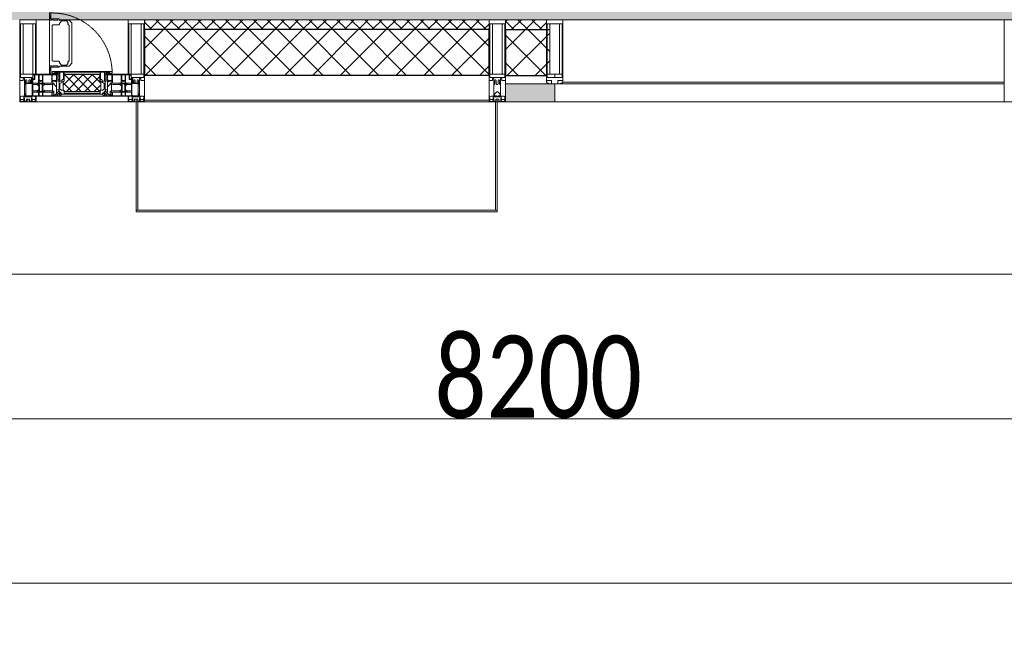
# Model space of a CAD drawing. Header units: millimetres. Extents: x -542966 to 178656, y -69521 to 267189.
# Tile 107 of 256: x -160983 to -157983, y 223020 to 224886. Entities that reach past the tile are written whole.
import ezdxf

# ---------------------------------------------------------------- set-up
doc = ezdxf.new("R2010")
doc.units = ezdxf.units.MM
doc.linetypes.add('-D1-02х01', pattern=[3, 2, -1])
doc.layers.get('Defpoints').update_dxf_attribs({"color": 31})
for name, color, linetype, lineweight in [('_0', 7, 'Continuous', 13), ('A-ANNO-DIMS', 8, 'Continuous', 5), ('A-COLS', 7, 'Continuous', 5), ('A-DETL-GENF', 7, 'Continuous', 5), ('A-GLAZ', 7, 'Continuous', 5), ('A-GLAZ-CURT', 8, 'Continuous', 5), ('A-GLAZ-CWMG', 8, 'Continuous', 5), ('A-WALL', 7, 'Continuous', 5), ('A-WALL-FNSH', 8, 'Continuous', 5), ('Ограждение', 7, 'Continuous', 5), ('Поручни', 7, 'Continuous', 5)]:
    doc.layers.add(name, color=color, linetype=linetype, lineweight=lineweight)
doc.styles.add('Calibri Light', font='calibril.ttf', dxfattribs={"width": 0.8, "height": 250})
doc.dimstyles.new('2_5', dxfattribs={"dimscale": 304.8, "dimtxt": 294.337106, "dimasz": 0.492126, "dimexe": 0.492126, "dimexo": 0.492126, "dimgap": 0, "dimtad": 1, "dimdec": 0, "dimrnd": 5, "dimdsep": 46, "dimtxsty": 'Calibri Light', "dimblk1": 'OBLIQUE', "dimblk2": 'OBLIQUE', "dimsah": 1, "dimcen": 0.09, "dimdle": 0.492126, "dimazin": 0, "dimtfac": 1, "dimtdec": 4, "dimtix": 1, "dimtmove": 0, "dimatfit": 3, "dimfxl": 1, "dimtvp": 1, "dimtolj": 1, "dimtzin": 0, "dimlwd": 5, "dimlwe": 5, "dimarcsym": 2})
pattern_1 = [(45, (0, 0), (-21.213203, 21.213203), []), (135, (0, 0), (-21.213203, -21.213203), [])]
pattern_2 = [(45, (0, 0), (-42.42641, 42.42641), []), (135, (0, 0), (-42.42641, -42.42641), [])]

# ---------------------------------------------------------------- blocks, each defined once
blk = doc.blocks.new('Rectangular Mullion - 50Wx250H-2623690-50_AS_M_L19')
at = {"layer": 'A-DETL-GENF'}
for p, q in [((-25, 84), (-25, 250)), ((-25, 250), (0, 250)), ((25, 250), (0, 250)), ((25, 65.2), (25, 250)), ((-23, 237.3), (0, 237.3)), ((-23, 237.3), (-23, 84)), ((-14.9, 84), (-14.9, 237.3)), ((23, 237.3), (0, 237.3)), ((14.9, 84), (14.9, 237.3)), ((23, 237.3), (23, 73.6)), ((0, 84), (-15, 84)), ((-0.5, 73.6), (-15, 73.6)), ((-10, 71.3), (-12, 71.3)), ((-10, 57.4), (-10, 71.3)), ((-7, 65.2), (-5.9, 67.3)), ((-7, 65.2), (-7, 57)), ((-4.1, 67.3), (-5.9, 67.3)), ((-4.1, 67.3), (-2.9, 65.1)), ((-2.9, 65.1), (-2.9, 57)), ((0, 84), (23, 84)), ((0.5, 73.6), (23, 73.6)), ((4.1, 67.3), (2.9, 65.1)), ((2.9, 65.1), (2.9, 57)), ((4.1, 67.3), (5.9, 67.3)), ((7, 65.2), (5.9, 67.3)), ((7, 65.2), (7, 54.7)), ((10, 71.3), (14, 71.3)), ((10, 53), (10, 71.3)), ((14, 71.3), (14, 65.2)), ((14, 65.2), (25, 65.2)), ((8.7, 53), (7, 54.7)), ((8.7, 53), (10, 53)), ((10, 53), (10, 17)), ((-23.8, 14.6), (-25, 14.2)), ((-25, 0), (-25, 14.2)), ((-23.8, 17), (-23.8, 14.6)), ((-22.5, 10.6), (-23.8, 14.6)), ((-22.5, 10.6), (-23.7, 9.9)), ((-23.7, 1.3), (-23.7, 9.9)), ((-23.7, 1.3), (-11.8, 1.3)), ((-23.2, 10.2), (-22.5, 8)), ((-22.5, 8), (-22.5, 4.5)), ((-21.3, 4.5), (-22.5, 4.5)), ((-22.3, 17), (-22.3, 16)), ((-22.3, 16), (-21.3, 16)), ((-19.9, 17), (-21.3, 16)), ((-21.3, 4.5), (-21.3, 6.5)), ((-21.3, 6.5), (-14.2, 6.5)), ((-7.4, 16.6), (-18.4, 16.6)), ((-14.2, 6.5), (-14.2, 4.5)), ((-13.2, 4.5), (-14.2, 4.5)), ((-13.2, 4.5), (-12.2, 7.2)), ((-12.7, 7.6), (-11.3, 11.4)), ((-12.7, 7.6), (-11.8, 6.9)), ((-12.2, 9), (-12.2, 14.8)), ((-12.2, 14.8), (0, 14.8)), ((-11.8, 1.3), (-11.8, 6.9)), ((-10.5, 11.2), (-11.3, 11.4)), ((-10.5, 1.5), (-10.5, 11.2)), ((-4.8, 1.5), (-10.5, 1.5)), ((0, 8), (-4.8, 8)), ((-4.8, 1.5), (-4.8, 8)), ((-2.6, 16.8), (0, 16.8)), ((2.6, 16.8), (0, 16.8)), ((0, 14.8), (0, 16.8)), ((0, 14.8), (0, 16.8)), ((12.2, 14.8), (0, 14.8)), ((0, 0), (0, 8)), ((0, 8), (4.8, 8)), ((0, 0), (0, 8)), ((4.8, 1.5), (4.8, 8)), ((4.8, 1.5), (10.5, 1.5)), ((8.5, 23), (6, 25.5)), ((6, 18), (7.4, 18)), ((7.4, 18), (7.4, 16.6)), ((7.4, 16.6), (18.4, 16.6)), ((7.5, 18.5), (8.5, 18.5)), ((7.5, 17), (7.5, 18.5)), ((10, 17), (7.5, 17)), ((8.5, 18.5), (8.5, 23)), ((10.5, 11.2), (11.3, 11.4)), ((10.5, 1.5), (10.5, 11.2)), ((12.7, 7.6), (11.3, 11.4)), ((12.7, 7.6), (11.8, 6.9)), ((11.8, 1.3), (11.8, 6.9)), ((23.7, 1.3), (11.8, 1.3)), ((12.2, 9), (12.2, 14.8)), ((13.2, 4.5), (12.2, 7.2)), ((13.2, 4.5), (14.2, 4.5)), ((21.3, 6.5), (14.2, 6.5)), ((14.2, 6.5), (14.2, 4.5)), ((18.4, 16.6), (19, 17.6)), ((19, 17.6), (21.3, 16)), ((22.3, 16), (21.3, 16)), ((21.3, 4.5), (21.3, 6.5)), ((21.3, 4.5), (22.5, 4.5)), ((22.3, 17), (22.3, 16)), ((22.3, 17), (23.8, 17)), ((22.5, 10.6), (23.8, 14.6)), ((22.5, 10.6), (23.7, 9.9)), ((23.2, 10.2), (22.5, 8)), ((22.5, 8), (22.5, 4.5)), ((23.7, 1.3), (23.7, 9.9)), ((23.8, 17), (23.8, 14.6)), ((23.8, 14.6), (25, 14.2)), ((25, 0), (25, 14.2)), ((-25, 0), (0, 0)), ((25, 0), (0, 0))]:
    blk.add_line(p, q, dxfattribs=at)
for centre, start, end in [((-0.5, 73.1), 360, 90), ((0.5, 73.1), 90, 180)]:
    blk.add_arc(centre, 0.5, start, end, dxfattribs=at)
blk = doc.blocks.new('Rectangular Mullion - R_StandardFrame_50Wx250H-4664070-50_AS_M_L19')
at = {"layer": 'A-GLAZ-CWMG', "lineweight": 9}
for p, q in [((-25, 84), (-25, 250)), ((-25, 250), (25, 250)), ((25, 250), (25, 0)), ((-25, 0), (-25, 17)), ((25, 0), (-25, 0))]:
    blk.add_line(p, q, dxfattribs=at)
blk = doc.blocks.new('A_PAN_Створка - 383мм-V30-50_AS_M_L19')
at = {"layer": 'A-GLAZ-CURT'}
h = blk.add_hatch(dxfattribs=at)
h.set_pattern_fill('FP_33', color=256, style=0, pattern_type=2)
h.set_pattern_definition([(225, (31460, -750), (14.142136, -14.142136), []), (315, (31460, -750), (14.142136, 14.142136), [])])
h.paths.add_polyline_path([(-54.5, -31.8), (-54.9, -34.1), (-57.2, -36.4), (-57.2, -60.8), (-54.6, -63.4), (-53.6, -82.7), (54.6, -81.8), (54.6, -63.4), (57.2, -60.8), (57.2, -36.4), (54.9, -34.1), (54.5, -31.8)])
at = {"layer": 'A-DETL-GENF'}
for p, q in [((-70, -32.1), (-61.4, -23.5)), ((61.4, -23.5), (-61.4, -23.5)), ((-54.9, -25.8), (-53.9, -24.8)), ((-54.9, -29.5), (-54.9, -25.8)), ((-53.9, -30.5), (-54.9, -29.5)), ((-53.9, -24.8), (53.9, -24.8)), ((54.9, -25.8), (53.9, -24.8)), ((53.9, -30.5), (54.9, -29.5)), ((54.9, -29.5), (54.9, -25.8)), ((70, -32.1), (61.4, -23.5)), ((-70, -62.5), (-70, -32.1)), ((-67.8, -38.3), (-65.7, -37.4)), ((-67.8, -55.7), (-67.8, -38.3)), ((-66, -56.5), (-67.8, -55.7)), ((-66, -56.5), (-62, -59.1)), ((-65.7, -37.4), (-60.8, -34.7)), ((-62, -59.1), (-60.7, -61)), ((-60.8, -34.7), (-57.3, -35.9)), ((-55.2, -33.8), (-57.3, -35.9)), ((-54.9, -34.1), (-57.2, -36.4)), ((-57.2, -36.4), (-57.2, -60.8)), ((-55.2, -33.8), (-54.8, -31.5)), ((-54.5, -31.8), (-54.9, -34.1)), ((0, -31.5), (-54.8, -31.5)), ((54.5, -31.8), (-54.5, -31.8)), ((53.9, -30.5), (-53.9, -30.5)), ((0, -31.5), (54.8, -31.5)), ((54.9, -34.1), (54.5, -31.8)), ((55.2, -33.8), (54.8, -31.5)), ((57.2, -36.4), (54.9, -34.1)), ((55.2, -33.8), (57.3, -35.9)), ((57.2, -60.8), (57.2, -36.4)), ((60.8, -34.7), (57.3, -35.9)), ((62, -59.1), (60.7, -61)), ((65.7, -37.4), (60.8, -34.7)), ((66, -56.5), (62, -59.1)), ((67.8, -38.3), (65.7, -37.4)), ((66, -56.5), (67.8, -55.7)), ((67.8, -55.7), (67.8, -38.3)), ((70, -62.5), (70, -32.1)), ((-91.5, -87.5), (-73.9, -87.5)), ((-91.5, -92), (-91.5, -87.5)), ((-83.4, -90.3), (-83.4, -87.5)), ((-73.9, -62.5), (-70, -62.5)), ((-73.9, -87.5), (-73.9, -62.5)), ((-69.4, -66.5), (-73.9, -66.5)), ((-73.9, -81.5), (-69.4, -81.5)), ((-69.4, -85.5), (-73.9, -85.5)), ((-69.4, -81.5), (-69.4, -66.5)), ((-69.4, -90.3), (-69.4, -85.5)), ((-61.7, -62.5), (-67.9, -62.5)), ((-67.9, -62.5), (-67.9, -89.3)), ((-67.9, -89.3), (-66.9, -90.3)), ((-61.7, -64.9), (-61.7, -62.5)), ((-60.1, -67.7), (-61.7, -64.9)), ((-60.7, -61), (-57.4, -61)), ((-56.4, -67.7), (-60.1, -67.7)), ((-57.4, -61), (-54.9, -63.5)), ((-57.4, -90.3), (-56.4, -89.4)), ((-57.2, -60.8), (-54.6, -63.4)), ((-56.4, -89.4), (-56.4, -67.7)), ((-54.9, -63.5), (-54.9, -81.9)), ((-54.9, -81.9), (-53.8, -83)), ((-54.9, -85.6), (-53.9, -84.6)), ((-54.9, -89.3), (-54.9, -85.6)), ((-53.9, -90.3), (-54.9, -89.3)), ((-54.6, -63.4), (-54.6, -81.8)), ((-54.6, -81.8), (-53.6, -82.7)), ((-53.9, -84.6), (53.9, -84.6)), ((53.8, -83), (-53.8, -83)), ((-53.6, -82.7), (53.6, -82.7)), ((53.6, -82.7), (54.6, -81.8)), ((54.9, -81.9), (53.8, -83)), ((54.9, -85.6), (53.9, -84.6)), ((53.9, -90.3), (54.9, -89.3)), ((54.6, -63.4), (57.2, -60.8)), ((54.6, -81.8), (54.6, -63.4)), ((57.4, -61), (54.9, -63.5)), ((54.9, -63.5), (54.9, -81.9)), ((54.9, -89.3), (54.9, -85.6)), ((56.4, -67.7), (60.1, -67.7)), ((56.4, -89.4), (56.4, -67.7)), ((57.4, -90.3), (56.4, -89.4)), ((60.7, -61), (57.4, -61)), ((60.1, -67.7), (61.7, -64.9)), ((61.7, -62.5), (67.9, -62.5)), ((61.7, -64.9), (61.7, -62.5)), ((67.9, -89.3), (66.9, -90.3)), ((67.9, -62.5), (67.9, -89.3)), ((69.4, -66.5), (73.9, -66.5)), ((69.4, -81.5), (69.4, -66.5)), ((73.9, -81.5), (69.4, -81.5)), ((69.4, -85.5), (73.9, -85.5)), ((69.4, -90.3), (69.4, -85.5)), ((73.9, -62.5), (70, -62.5)), ((73.9, -87.5), (73.9, -62.5)), ((91.5, -87.5), (73.9, -87.5)), ((83.4, -90.3), (83.4, -87.5)), ((91.5, -92), (91.5, -87.5)), ((-91.5, -92), (91.5, -92)), ((-83.4, -90.3), (-69.4, -90.3)), ((-66.9, -90.3), (-57.4, -90.3)), ((53.9, -90.3), (-53.9, -90.3)), ((66.9, -90.3), (57.4, -90.3)), ((83.4, -90.3), (69.4, -90.3))]:
    blk.add_line(p, q, dxfattribs=at)
at = {"layer": 'A-DETL-GENF', "color": 9, "true_color": 0xc8c8c8}
for p, q in [((95.1, -87.5), (95.1, -105.1)), ((99.6, -87.5), (95.1, -87.5)), ((99.6, -270.5), (99.6, -87.5)), ((39.7, -109), (31.1, -117.6)), ((31.1, -117.6), (31.1, -240.4)), ((70.1, -109), (39.7, -109)), ((45, -113.3), (42.3, -118.2)), ((42.3, -118.2), (43.5, -121.7)), ((45.9, -111.2), (45, -113.3)), ((63.3, -111.2), (45.9, -111.2)), ((64.1, -113), (63.3, -111.2)), ((64.1, -113), (66.7, -117)), ((66.7, -117), (68.6, -118.3)), ((68.6, -118.3), (68.6, -121.6)), ((70.1, -105.1), (70.1, -109)), ((95.1, -105.1), (70.1, -105.1)), ((74.1, -109.6), (74.1, -105.1)), ((89.1, -109.6), (74.1, -109.6)), ((89.1, -105.1), (89.1, -109.6)), ((93.1, -109.6), (93.1, -105.1)), ((97.9, -109.6), (93.1, -109.6)), ((97.9, -95.6), (95.1, -95.6)), ((97.9, -95.6), (97.9, -109.6)), ((41.4, -123.8), (39.1, -124.2)), ((39.1, -179), (39.1, -124.2)), ((41.4, -123.8), (43.5, -121.7)), ((68.6, -121.6), (71.1, -124.1)), ((71.1, -124.1), (89.5, -124.1)), ((89.5, -124.1), (90.6, -125.2)), ((90.6, -125.2), (90.6, -232.8)), ((39.1, -179), (39.1, -233.8)), ((41.4, -234.2), (39.1, -233.8)), ((41.4, -234.2), (43.5, -236.3)), ((42.3, -239.8), (43.5, -236.3)), ((45, -244.7), (42.3, -239.8)), ((66.7, -241), (68.6, -239.7)), ((68.6, -236.4), (71.1, -233.9)), ((68.6, -239.7), (68.6, -236.4)), ((71.1, -233.9), (89.5, -233.9)), ((89.5, -233.9), (90.6, -232.8)), ((39.7, -249), (31.1, -240.4)), ((70.1, -249), (39.7, -249)), ((45.9, -246.8), (45, -244.7)), ((63.3, -246.8), (45.9, -246.8)), ((64.1, -245), (63.3, -246.8)), ((64.1, -245), (66.7, -241)), ((70.1, -252.9), (70.1, -249)), ((95.1, -252.9), (70.1, -252.9)), ((74.1, -248.4), (74.1, -252.9)), ((89.1, -248.4), (74.1, -248.4)), ((89.1, -252.9), (89.1, -248.4)), ((93.1, -248.4), (93.1, -252.9)), ((97.9, -248.4), (93.1, -248.4)), ((95.1, -270.5), (95.1, -252.9)), ((97.9, -262.4), (95.1, -262.4)), ((97.9, -262.4), (97.9, -248.4)), ((99.6, -270.5), (95.1, -270.5))]:
    blk.add_line(p, q, dxfattribs=at)
at = {"layer": 'A-GLAZ'}
for p, q in [((-67.9, -17), (-171, -17)), ((-171, -17), (-171, -57)), ((-171, -18.5), (-153.5, -18.5)), ((-153.5, -18.5), (-152, -20)), ((-152, -20), (-152, -73.5)), ((-150.5, -17), (-150.5, -29.4)), ((-132.4, -18.6), (-150.5, -18.6)), ((-150.5, -29.4), (-132.4, -29.4)), ((-132.4, -29.4), (-132.4, -18.6)), ((-131, -18.2), (-131, -29.5)), ((-120.8, -18.2), (-131, -18.2)), ((-131, -29.5), (-120.8, -29.5)), ((-120.8, -18.2), (-120.8, -29.5)), ((-119.3, -18.6), (-92.5, -18.6)), ((-119.3, -29.4), (-119.3, -18.6)), ((-92.5, -29.4), (-119.3, -29.4)), ((-92.5, -18.6), (-92.5, -29.4)), ((-90.8, -18.5), (-90.8, -29.4)), ((-87.3, -18.5), (-90.8, -18.5)), ((-90.8, -29.4), (-85.9, -29.4)), ((-87.3, -20.4), (-87.3, -18.5)), ((-87.3, -20.4), (-87.3, -21.9)), ((-84.8, -20.4), (-87.3, -20.4)), ((-87.3, -21.9), (-85.9, -21.9)), ((-85.9, -18.2), (-85.9, -20.4)), ((-75.9, -18.2), (-85.9, -18.2)), ((-85.9, -21.9), (-85.9, -29.4)), ((-85.9, -29.4), (-85.9, -32.5)), ((-83.4, -20.4), (-84.8, -20.4)), ((-70, -33.8), (-83.4, -20.4)), ((-78, -84), (-78, -23.5)), ((-78, -23.5), (-67.9, -23.5)), ((-75.9, -21.5), (-75.9, -18.2)), ((-75.9, -21.5), (-75.9, -23.5)), ((-74.9, -21.5), (-75.9, -21.5)), ((-75.9, -23.5), (-73, -23.5)), ((-74.9, -17.9), (-74.9, -21.5)), ((-68.9, -17.9), (-74.9, -17.9)), ((-67.2, -29.3), (-73, -23.5)), ((-61.4, -23.5), (-70, -32.1)), ((-68.9, -21.5), (-68.9, -17.9)), ((-67.9, -21.5), (-68.9, -21.5)), ((67.9, -17), (-67.9, -17)), ((-61.4, -23.5), (-67.9, -17)), ((-67.9, -17), (-67.9, -23.5)), ((-67.9, -17), (67.9, -17)), ((-67.9, -21.5), (-67.9, -23.5)), ((-67.9, -23.5), (-64.6, -26.8)), ((-67.9, -23.5), (-64.6, -26.8)), ((-64.6, -26.8), (-67.2, -29.3)), ((-64.6, -26.8), (-61.4, -23.5)), ((61.4, -23.5), (-61.4, -23.5)), ((67.9, -17), (61.4, -23.5)), ((70, -32.1), (61.4, -23.5)), ((61.4, -23.5), (64.6, -26.8)), ((67.9, -23.5), (64.6, -26.8)), ((64.6, -26.8), (67.9, -23.5)), ((64.6, -26.8), (67.2, -29.3)), ((67.2, -29.3), (73, -23.5)), ((67.9, -23.5), (67.9, -17)), ((171, -17), (67.9, -17)), ((67.9, -21.5), (67.9, -23.5)), ((67.9, -21.5), (68.9, -21.5)), ((67.9, -23.5), (78, -23.5)), ((68.9, -17.9), (74.9, -17.9)), ((68.9, -21.5), (68.9, -17.9)), ((70, -33.8), (83.4, -20.4)), ((75.9, -23.5), (73, -23.5)), ((74.9, -17.9), (74.9, -21.5)), ((74.9, -21.5), (75.9, -21.5)), ((75.9, -18.2), (85.9, -18.2)), ((75.9, -21.5), (75.9, -18.2)), ((75.9, -21.5), (75.9, -23.5)), ((78, -23.5), (78, -84)), ((83.4, -20.4), (84.8, -20.4)), ((84.8, -20.4), (87.3, -20.4)), ((85.9, -18.2), (85.9, -20.4)), ((85.9, -21.9), (85.9, -29.4)), ((87.3, -21.9), (85.9, -21.9)), ((85.9, -29.4), (85.9, -32.5)), ((90.8, -29.4), (85.9, -29.4)), ((87.3, -18.5), (90.8, -18.5)), ((87.3, -20.4), (87.3, -18.5)), ((87.3, -20.4), (87.3, -21.9)), ((90.8, -18.5), (90.8, -29.4)), ((92.5, -18.6), (92.5, -29.4)), ((119.3, -18.6), (92.5, -18.6)), ((92.5, -29.4), (119.3, -29.4)), ((119.3, -29.4), (119.3, -18.6)), ((120.8, -18.2), (120.8, -29.5)), ((120.8, -18.2), (131, -18.2)), ((131, -29.5), (120.8, -29.5)), ((131, -18.2), (131, -29.5)), ((132.4, -18.6), (150.5, -18.6)), ((132.4, -29.4), (132.4, -18.6)), ((150.5, -29.4), (132.4, -29.4)), ((150.5, -17), (150.5, -29.4)), ((153.5, -18.5), (152, -20)), ((152, -20), (152, -73.5)), ((171, -18.5), (153.5, -18.5)), ((171, -57), (171, -17)), ((-171, -55.5), (-152, -55.5)), ((-171, -57), (-156, -57)), ((-153, -60), (-153, -73.5)), ((-150.5, -33.6), (-150.5, -68)), ((-136.3, -33.6), (-150.5, -33.6)), ((-136.4, -52.4), (-150.5, -52.4)), ((-150.5, -56.6), (-132.4, -56.6)), ((-137.2, -31), (-135.8, -35)), ((-132.5, -31), (-137.2, -31)), ((-137.2, -54.8), (-135.8, -50.8)), ((-132.5, -54.8), (-137.2, -54.8)), ((-132.1, -36.8), (-135.8, -35)), ((-132.1, -49), (-135.8, -50.8)), ((-132.5, -31.9), (-133.4, -33.7)), ((-133.4, -33.7), (-130.1, -35.3)), ((-133.4, -52), (-130.1, -50.4)), ((-132.5, -53.8), (-133.4, -52)), ((-132.5, -31.9), (-132.5, -31)), ((-132.5, -53.8), (-132.5, -54.8)), ((-132.4, -56.6), (-132.4, -82.5)), ((-132.1, -49), (-132.1, -36.8)), ((-131, -30.9), (-131, -33)), ((-120.8, -30.9), (-131, -30.9)), ((-129.4, -34.6), (-131, -33)), ((-129.4, -51.1), (-131, -52.7)), ((-131, -55.1), (-131, -52.7)), ((-120.8, -55.1), (-131, -55.1)), ((-131, -56.5), (-131, -62.6)), ((-131, -56.5), (-120.8, -56.5)), ((-130.1, -35.3), (-129.4, -34.6)), ((-130.1, -35.3), (-130.1, -50.4)), ((-130.1, -50.4), (-129.4, -51.1)), ((-122.4, -34.6), (-120.8, -33)), ((-121.7, -35.3), (-122.4, -34.6)), ((-121.7, -50.4), (-122.4, -51.1)), ((-122.4, -51.1), (-120.8, -52.7)), ((-118.4, -33.7), (-121.7, -35.3)), ((-121.7, -35.3), (-121.7, -50.4)), ((-118.4, -52), (-121.7, -50.4)), ((-120.8, -30.9), (-120.8, -33)), ((-120.8, -55.1), (-120.8, -52.7)), ((-120.8, -56.5), (-120.8, -62.6)), ((-119.7, -36.8), (-115.9, -35)), ((-119.7, -49), (-119.7, -36.8)), ((-119.7, -49), (-115.9, -50.8)), ((-119.3, -31), (-114.6, -31)), ((-119.3, -31.9), (-119.3, -31)), ((-119.3, -31.9), (-118.4, -33.7)), ((-119.3, -53.8), (-118.4, -52)), ((-119.3, -53.8), (-119.3, -54.8)), ((-119.3, -54.8), (-114.6, -54.8)), ((-119.3, -56.6), (-119.3, -82.5)), ((-92.5, -56.6), (-119.3, -56.6)), ((-114.6, -31), (-115.9, -35)), ((-114.6, -54.8), (-115.9, -50.8)), ((-94.1, -33.5), (-115.4, -33.5)), ((-94.1, -52.5), (-115.3, -52.5)), ((-89.9, -35.1), (-94.1, -33.5)), ((-89.9, -50.9), (-94.1, -52.5)), ((-92.5, -56.6), (-92.5, -82.5)), ((-90.8, -56.6), (-85.9, -56.6)), ((-90.8, -62.7), (-90.8, -56.6)), ((-89.9, -32.5), (-89.9, -35.1)), ((-85.9, -32.5), (-89.9, -32.5)), ((-89.9, -35.1), (-89.9, -50.9)), ((-89.9, -52.2), (-89.9, -50.9)), ((-89.9, -52.2), (-88.6, -53.5)), ((-85.9, -53.5), (-88.6, -53.5)), ((-85.9, -53.5), (-78, -45.6)), ((-85.9, -56.6), (-85.9, -53.5)), ((-78, -36.8), (-70, -36.8)), ((-78, -45.6), (-78, -36.8)), ((-70, -32.1), (-70, -62.5)), ((-70, -36.8), (-70, -33.8)), ((70, -62.5), (70, -32.1)), ((70, -36.8), (70, -33.8)), ((78, -36.8), (70, -36.8)), ((78, -45.6), (78, -36.8)), ((85.9, -53.5), (78, -45.6)), ((85.9, -32.5), (89.9, -32.5)), ((85.9, -53.5), (88.6, -53.5)), ((85.9, -56.6), (85.9, -53.5)), ((90.8, -56.6), (85.9, -56.6)), ((89.9, -52.2), (88.6, -53.5)), ((89.9, -32.5), (89.9, -35.1)), ((89.9, -35.1), (94.1, -33.5)), ((89.9, -35.1), (89.9, -50.9)), ((89.9, -50.9), (94.1, -52.5)), ((89.9, -52.2), (89.9, -50.9)), ((90.8, -62.7), (90.8, -56.6)), ((92.5, -56.6), (119.3, -56.6)), ((92.5, -56.6), (92.5, -82.5)), ((94.1, -33.5), (115.4, -33.5)), ((94.1, -52.5), (115.3, -52.5)), ((114.6, -31), (115.9, -35)), ((119.3, -31), (114.6, -31)), ((114.6, -54.8), (115.9, -50.8)), ((119.3, -54.8), (114.6, -54.8)), ((119.7, -36.8), (115.9, -35)), ((119.7, -49), (115.9, -50.8)), ((119.3, -31.9), (118.4, -33.7)), ((118.4, -33.7), (121.7, -35.3)), ((118.4, -52), (121.7, -50.4)), ((119.3, -53.8), (118.4, -52)), ((119.3, -31.9), (119.3, -31)), ((119.3, -53.8), (119.3, -54.8)), ((119.3, -56.6), (119.3, -82.5)), ((119.7, -49), (119.7, -36.8)), ((120.8, -30.9), (120.8, -33)), ((120.8, -30.9), (131, -30.9)), ((122.4, -34.6), (120.8, -33)), ((122.4, -51.1), (120.8, -52.7)), ((120.8, -55.1), (120.8, -52.7)), ((120.8, -55.1), (131, -55.1)), ((120.8, -56.5), (120.8, -62.6)), ((131, -56.5), (120.8, -56.5)), ((121.7, -35.3), (122.4, -34.6)), ((121.7, -35.3), (121.7, -50.4)), ((121.7, -50.4), (122.4, -51.1)), ((129.4, -34.6), (131, -33)), ((130.1, -35.3), (129.4, -34.6)), ((130.1, -50.4), (129.4, -51.1)), ((129.4, -51.1), (131, -52.7)), ((133.4, -33.7), (130.1, -35.3)), ((130.1, -35.3), (130.1, -50.4)), ((133.4, -52), (130.1, -50.4)), ((131, -30.9), (131, -33)), ((131, -55.1), (131, -52.7)), ((131, -56.5), (131, -62.6)), ((132.1, -36.8), (135.8, -35)), ((132.1, -49), (132.1, -36.8)), ((132.1, -49), (135.8, -50.8)), ((150.5, -56.6), (132.4, -56.6)), ((132.4, -56.6), (132.4, -82.5)), ((132.5, -31), (137.2, -31)), ((132.5, -31.9), (132.5, -31)), ((132.5, -31.9), (133.4, -33.7)), ((132.5, -53.8), (133.4, -52)), ((132.5, -53.8), (132.5, -54.8)), ((132.5, -54.8), (137.2, -54.8)), ((137.2, -31), (135.8, -35)), ((137.2, -54.8), (135.8, -50.8)), ((136.3, -33.6), (150.5, -33.6)), ((136.4, -52.4), (150.5, -52.4)), ((150.5, -33.6), (150.5, -68)), ((171, -55.5), (152, -55.5)), ((153, -73.5), (153, -60)), ((156, -57), (171, -57)), ((-153, -73.5), (-150, -73.5)), ((-150.5, -68), (-143.5, -68)), ((-150.5, -69.5), (-150.5, -73.5)), ((-145, -69.5), (-150.5, -69.5)), ((-150, -73.5), (-150, -84)), ((-150, -84), (-78, -84)), ((-148.5, -81), (-148.5, -82.5)), ((-143.5, -81), (-148.5, -81)), ((-148.5, -82.5), (-132.4, -82.5)), ((-145, -69.5), (-145, -79.5)), ((-143.5, -68), (-143.5, -81)), ((-120.8, -62.6), (-131, -62.6)), ((-131, -64.6), (-120.8, -64.6)), ((-131, -82.5), (-131, -64.6)), ((-131, -82.5), (-120.8, -82.5)), ((-120.8, -82.5), (-120.8, -64.6)), ((-119.3, -82.5), (-92.5, -82.5)), ((-73.9, -87.5), (-91.5, -87.5)), ((-91.5, -87.5), (-91.5, -92)), ((-80.4, -62.7), (-90.8, -62.7)), ((-90.8, -64.6), (-90.8, -82.5)), ((-80.1, -64.6), (-90.8, -64.6)), ((-90.8, -82.5), (-79.5, -82.5)), ((-78, -84), (-85, -84)), ((-85, -84), (-85, -87.5)), ((-85, -87.5), (-78, -87.5)), ((-80.4, -61.1), (-80.4, -62.7)), ((-78, -61.1), (-80.4, -61.1)), ((-80.1, -66.1), (-80.1, -64.6)), ((-78, -66.1), (-80.1, -66.1)), ((-79.5, -80.6), (-78, -80.6)), ((-79.5, -82.5), (-79.5, -80.6)), ((-78, -66.1), (-78, -61.1)), ((-78, -87.5), (-78, -84)), ((-78, -84), (-73.9, -84)), ((-70, -62.5), (-73.9, -62.5)), ((-73.9, -62.5), (-73.9, -87.5)), ((73.9, -62.5), (70, -62.5)), ((73.9, -87.5), (73.9, -62.5)), ((73.9, -84), (78, -84)), ((91.5, -87.5), (73.9, -87.5)), ((78, -61.1), (80.4, -61.1)), ((78, -66.1), (78, -61.1)), ((78, -66.1), (80.1, -66.1)), ((79.5, -80.6), (78, -80.6)), ((78, -87.5), (78, -84)), ((78, -84), (85, -84)), ((78, -84), (150, -84)), ((85, -87.5), (78, -87.5)), ((79.5, -82.5), (79.5, -80.6)), ((90.8, -82.5), (79.5, -82.5)), ((80.1, -64.6), (90.8, -64.6)), ((80.1, -66.1), (80.1, -64.6)), ((80.4, -61.1), (80.4, -62.7)), ((80.4, -62.7), (90.8, -62.7)), ((85, -84), (85, -87.5)), ((90.8, -64.6), (90.8, -82.5)), ((91.5, -92), (91.5, -87.5)), ((119.3, -82.5), (92.5, -82.5)), ((120.8, -62.6), (131, -62.6)), ((120.8, -82.5), (120.8, -64.6)), ((131, -64.6), (120.8, -64.6)), ((131, -82.5), (120.8, -82.5)), ((131, -82.5), (131, -64.6)), ((148.5, -82.5), (132.4, -82.5)), ((143.5, -68), (143.5, -81)), ((150.5, -68), (143.5, -68)), ((143.5, -81), (148.5, -81)), ((145, -69.5), (150.5, -69.5)), ((145, -69.5), (145, -79.5)), ((148.5, -81), (148.5, -82.5)), ((150, -84), (150, -73.5)), ((150, -73.5), (153, -73.5)), ((150.5, -69.5), (150.5, -73.5)), ((-91.5, -92), (91.5, -92))]:
    blk.add_line(p, q, dxfattribs=at)
for centre, start, end in [((-156, -60), 0, 90), ((156, -60), 90, 180)]:
    blk.add_arc(centre, 3, start, end, dxfattribs=at)
at = {"layer": 'A-GLAZ', "linetype": '-D1-02х01'}
blk.add_arc((91.4, -87.5), 183, 181.4091, 271.1445, dxfattribs=at)
blk = doc.blocks.new('Rectangular Mullion - R_StandardFrame_50Wx250H-3323618-50_AS_M_L19')
at = {"layer": 'A-GLAZ-CWMG'}
for p, q in [((37450, 1250), (37450, 1039.9)), ((37700, 1250), (37700, 970)), ((37450, 1010.4), (37450, 970))]:
    blk.add_line(p, q, dxfattribs=at)
blk = doc.blocks.new('System Panel - A_PAN_Glass-4711715-50_AS_M_L19')
at = {"layer": 'A-GLAZ-CURT'}
for p, q in [((685, 0), (-685, 0)), ((-685, 0), (-685, -55)), ((685, -55), (685, 0)), ((-685, -55), (671, -55))]:
    blk.add_line(p, q, dxfattribs=at)
blk = doc.blocks.new('Rectangular Mullion - 50Wx250H-V1-50_AS_M_L19')
at = {"layer": 'A-DETL-GENF'}
for p, q in [((-25, 65.2), (-25, 250)), ((-25, 250), (0, 250)), ((25, 250), (0, 250)), ((25, 65.2), (25, 250)), ((-23, 237.3), (0, 237.3)), ((-23, 237.3), (-23, 73.6)), ((-14.9, 84), (-14.9, 237.3)), ((23, 237.3), (0, 237.3)), ((14.9, 84), (14.9, 237.3)), ((23, 237.3), (23, 73.6)), ((-14, 65.2), (-25, 65.2)), ((0, 84), (-23, 84)), ((-0.5, 73.6), (-23, 73.6)), ((-14, 71.3), (-14, 65.2)), ((-10, 71.3), (-14, 71.3)), ((-10, 53), (-10, 71.3)), ((-7, 65.2), (-5.9, 67.3)), ((-7, 65.2), (-7, 54.7)), ((-4.1, 67.3), (-5.9, 67.3)), ((-4.1, 67.3), (-2.9, 65.1)), ((-2.9, 65.1), (-2.9, 54.6)), ((0, 84), (23, 84)), ((0.5, 73.6), (23, 73.6)), ((4.1, 67.3), (2.9, 65.1)), ((2.9, 65.1), (2.9, 54.6)), ((4.1, 67.3), (5.9, 67.3)), ((7, 65.2), (5.9, 67.3)), ((7, 65.2), (7, 54.7)), ((10, 71.3), (14, 71.3)), ((10, 53), (10, 71.3)), ((14, 71.3), (14, 65.2)), ((14, 65.2), (25, 65.2)), ((-8.7, 53), (-10, 53)), ((-10, 53), (-10, 17)), ((-8.7, 53), (-7, 54.7)), ((-1.3, 53), (-2.9, 54.6)), ((0, 53), (-1.3, 53)), ((0, 53), (1.3, 53)), ((1.3, 53), (2.9, 54.6)), ((8.7, 53), (7, 54.7)), ((8.7, 53), (10, 53)), ((10, 53), (10, 17)), ((-23.8, 14.6), (-25, 14.2)), ((-25, 0), (-25, 14.2)), ((-22.3, 17), (-23.8, 17)), ((-23.8, 17), (-23.8, 14.6)), ((-22.5, 10.6), (-23.8, 14.6)), ((-22.5, 10.6), (-23.7, 9.9)), ((-23.7, 1.3), (-23.7, 9.9)), ((-23.7, 1.3), (-11.8, 1.3)), ((-23.2, 10.2), (-22.5, 8)), ((-22.5, 8), (-22.5, 4.5)), ((-21.3, 4.5), (-22.5, 4.5)), ((-22.3, 17), (-22.3, 16)), ((-22.3, 16), (-21.3, 16)), ((-19, 17.6), (-21.3, 16)), ((-21.3, 4.5), (-21.3, 6.5)), ((-21.3, 6.5), (-14.2, 6.5)), ((-18.4, 16.6), (-19, 17.6)), ((-7.4, 16.6), (-18.4, 16.6)), ((-14.2, 6.5), (-14.2, 4.5)), ((-13.2, 4.5), (-14.2, 4.5)), ((-13.2, 4.5), (-12.2, 7.2)), ((-12.7, 7.6), (-11.3, 11.4)), ((-12.7, 7.6), (-11.8, 6.9)), ((-12.2, 9), (-12.2, 14.8)), ((-12.2, 14.8), (0, 14.8)), ((-11.8, 1.3), (-11.8, 6.9)), ((-10.5, 11.2), (-11.3, 11.4)), ((-10.5, 1.5), (-10.5, 11.2)), ((-4.8, 1.5), (-10.5, 1.5)), ((-10, 17), (-7.5, 17)), ((-8.5, 23), (-1.5, 30)), ((-8.5, 18.5), (-8.5, 23)), ((-7.5, 18.5), (-8.5, 18.5)), ((-7.5, 17), (-7.5, 18.5)), ((-7.4, 18), (-7.4, 16.6)), ((-2.6, 18), (-7.4, 18)), ((0, 8), (-4.8, 8)), ((-4.8, 1.5), (-4.8, 8)), ((-2.6, 18), (-2.6, 16.8)), ((-2.6, 16.8), (0, 16.8)), ((-1.5, 30), (0, 30)), ((1.5, 30), (0, 30)), ((2.6, 16.8), (0, 16.8)), ((0, 14.8), (0, 16.8)), ((0, 14.8), (0, 16.8)), ((12.2, 14.8), (0, 14.8)), ((0, 0), (0, 8)), ((0, 8), (4.8, 8)), ((0, 0), (0, 8)), ((8.5, 23), (1.5, 30)), ((2.6, 18), (2.6, 16.8)), ((2.6, 18), (7.4, 18)), ((4.8, 1.5), (4.8, 8)), ((4.8, 1.5), (10.5, 1.5)), ((7.4, 18), (7.4, 16.6)), ((7.4, 16.6), (18.4, 16.6)), ((7.5, 18.5), (8.5, 18.5)), ((7.5, 17), (7.5, 18.5)), ((10, 17), (7.5, 17)), ((8.5, 18.5), (8.5, 23)), ((10.5, 11.2), (11.3, 11.4)), ((10.5, 1.5), (10.5, 11.2)), ((12.7, 7.6), (11.3, 11.4)), ((12.7, 7.6), (11.8, 6.9)), ((11.8, 1.3), (11.8, 6.9)), ((23.7, 1.3), (11.8, 1.3)), ((12.2, 9), (12.2, 14.8)), ((13.2, 4.5), (12.2, 7.2)), ((13.2, 4.5), (14.2, 4.5)), ((21.3, 6.5), (14.2, 6.5)), ((14.2, 6.5), (14.2, 4.5)), ((18.4, 16.6), (19, 17.6)), ((19, 17.6), (21.3, 16)), ((22.3, 16), (21.3, 16)), ((21.3, 4.5), (21.3, 6.5)), ((21.3, 4.5), (22.5, 4.5)), ((22.3, 17), (22.3, 16)), ((22.3, 17), (23.8, 17)), ((22.5, 10.6), (23.8, 14.6)), ((22.5, 10.6), (23.7, 9.9)), ((23.2, 10.2), (22.5, 8)), ((22.5, 8), (22.5, 4.5)), ((23.7, 1.3), (23.7, 9.9)), ((23.8, 17), (23.8, 14.6)), ((23.8, 14.6), (25, 14.2)), ((25, 0), (25, 14.2)), ((-25, 0), (0, 0)), ((25, 0), (0, 0))]:
    blk.add_line(p, q, dxfattribs=at)
for centre, start, end in [((-0.5, 73.1), 360, 90), ((0.5, 73.1), 90, 180)]:
    blk.add_arc(centre, 0.5, start, end, dxfattribs=at)
blk = doc.blocks.new('Rectangular Mullion - R_StandardFrame_50Wx250H-4711096-50_AS_M_L19')
at = {"layer": 'A-GLAZ-CWMG', "lineweight": 9}
for p, q in [((-50, 0), (-50, 250)), ((-50, 250), (0, 250)), ((0, 250), (0, 0)), ((0, 0), (-50, 0))]:
    blk.add_line(p, q, dxfattribs=at)
blk = doc.blocks.new('Rectangular Mullion - 50Wx250H-3038606-50_AS_M_L19')
at = {"layer": 'A-DETL-GENF'}
for p, q in [((0, 250), (-25, 250)), ((-25, 250), (-25, 237.3)), ((-25, 65.2), (-25, 250)), ((-25, 250), (0, 250)), ((25, 250), (0, 250)), ((25, 250), (0, 250)), ((25, 237.3), (25, 250)), ((25, 65.2), (25, 250)), ((-23, 237.3), (0, 237.3)), ((-23, 237.3), (0, 237.3)), ((-23, 237.3), (-23, 73.6)), ((0, 237.3), (-14.9, 237.3)), ((-14.9, 237.3), (-14.9, 84)), ((-14.9, 84), (-14.9, 237.3)), ((14.9, 237.3), (0, 237.3)), ((0, 237.3), (23, 237.3)), ((23, 237.3), (0, 237.3)), ((14.9, 84), (14.9, 237.3)), ((14.9, 84), (14.9, 237.3)), ((23, 237.3), (23, 73.6)), ((-25, 73.6), (-25, 65.2)), ((-25, 65.2), (-25, 60.2)), ((-10, 65.2), (-25, 65.2)), ((-25, 65.2), (-25, 60.2)), ((-25, 65.2), (-10, 65.2)), ((-10, 65.2), (-25, 65.2)), ((0, 84), (-23, 84)), ((-23, 84), (-23, 73.6)), ((0, 84), (-23, 84)), ((-23, 73.6), (0, 73.6)), ((0, 73.6), (-23, 73.6)), ((-0.5, 73.6), (-23, 73.6)), ((-14.9, 84), (0, 84)), ((-10, 55), (-10, 65.2)), ((-10, 65.2), (-10, 55)), ((-10, 55), (-10, 65.2)), ((0, 84), (14.9, 84)), ((23, 84), (0, 84)), ((0, 84), (0, 73.6)), ((0, 84), (23, 84)), ((0, 73.6), (0, 84)), ((0, 73.6), (23, 73.6)), ((23, 73.6), (0, 73.6)), ((0.5, 73.6), (23, 73.6)), ((10, 65.2), (10, 55)), ((25, 65.2), (10, 65.2)), ((10, 55), (10, 65.2)), ((10, 65.2), (25, 65.2)), ((10, 65.2), (25, 65.2)), ((10, 55), (10, 65.2)), ((23, 73.6), (23, 84)), ((25, 65.2), (25, 73.6)), ((25, 65.2), (25, 60.2)), ((25, 60.2), (25, 65.2)), ((-10, 55), (-14, 55)), ((-14, 55), (-10, 55)), ((-10, 55), (0, 55)), ((0, 55), (-10, 55)), ((0, 55), (10, 55)), ((0, 55), (10, 55)), ((10, 55), (14, 55)), ((10, 55), (14, 55))]:
    blk.add_line(p, q, dxfattribs=at)
for centre, start, end in [((-14, 69.1), 218.9723, 270), ((-14, 69.1), 218.9723, 270), ((-14, 69.1), 218.9723, 270), ((14, 69.1), 270, 321.0277), ((14, 69.1), 270, 321.0277), ((14, 69.1), 270, 321.0277)]:
    blk.add_arc(centre, 14.1, start, end, dxfattribs=at)
blk = doc.blocks.new('Rectangular Mullion - R_InvisibleFrame_50Wx250H-4711716-50_AS_M_L19')
at = {"layer": 'A-GLAZ-CWMG', "lineweight": 9}
for p, q in [((-25, 73.6), (-25, 237.3)), ((25, 237.3), (25, 73.6))]:
    blk.add_line(p, q, dxfattribs=at)
blk = doc.blocks.new('Rectangular Mullion - R_InvisibleFrame_50Wx250H-3511364-50_AS_M_L19')
at = {"layer": 'A-GLAZ-CWMG'}
for p, q in [((34270, -500), (32925, -500)), ((34270, -690), (32925, -690))]:
    blk.add_line(p, q, dxfattribs=at)
blk = doc.blocks.new('Ограждение - Ограждение-4621983-50_AS_M_L19')
at = {"layer": 'Поручни'}
blk.add_line((19700, -1325), (38275, -1325), dxfattribs=at)
blk = doc.blocks.new('Rectangular Mullion - 50Wx250H-V3-50_AS_M_L19')
at = {"layer": 'A-DETL-GENF'}
for p, q in [((-25, 65.2), (-25, 250)), ((-25, 250), (0, 250)), ((25, 250), (0, 250)), ((25, 84), (25, 250)), ((-23, 237.3), (0, 237.3)), ((-23, 237.3), (-23, 73.6)), ((-14.9, 84), (-14.9, 237.3)), ((23, 237.3), (0, 237.3)), ((14.9, 84), (14.9, 237.3)), ((23, 237.3), (23, 84)), ((-14, 65.2), (-25, 65.2)), ((0, 84), (-23, 84)), ((-0.5, 73.6), (-23, 73.6)), ((-14, 71.3), (-14, 65.2)), ((-10, 71.3), (-14, 71.3)), ((-10, 53), (-10, 71.3)), ((-7, 65.2), (-5.9, 67.3)), ((-7, 65.2), (-7, 54.7)), ((-4.1, 67.3), (-5.9, 67.3)), ((-4.1, 67.3), (-2.9, 65.1)), ((-2.9, 65.1), (-2.9, 57)), ((0, 84), (15, 84)), ((0.5, 73.6), (15, 73.6)), ((4.1, 67.3), (2.9, 65.1)), ((2.9, 65.1), (2.9, 57)), ((4.1, 67.3), (5.9, 67.3)), ((7, 65.2), (5.9, 67.3)), ((7, 65.2), (7, 57)), ((10, 71.3), (12, 71.3)), ((10, 57.4), (10, 71.3)), ((-8.7, 53), (-10, 53)), ((-10, 53), (-10, 17)), ((-8.7, 53), (-7, 54.7)), ((-23.8, 14.6), (-25, 14.2)), ((-25, 0), (-25, 14.2)), ((-22.3, 17), (-23.8, 17)), ((-23.8, 17), (-23.8, 14.6)), ((-22.5, 10.6), (-23.8, 14.6)), ((-22.5, 10.6), (-23.7, 9.9)), ((-23.7, 1.3), (-23.7, 9.9)), ((-23.7, 1.3), (-11.8, 1.3)), ((-23.2, 10.2), (-22.5, 8)), ((-22.5, 8), (-22.5, 4.5)), ((-21.3, 4.5), (-22.5, 4.5)), ((-22.3, 17), (-22.3, 16)), ((-22.3, 16), (-21.3, 16)), ((-19, 17.6), (-21.3, 16)), ((-21.3, 4.5), (-21.3, 6.5)), ((-21.3, 6.5), (-14.2, 6.5)), ((-18.4, 16.6), (-19, 17.6)), ((-7.4, 16.6), (-18.4, 16.6)), ((-14.2, 6.5), (-14.2, 4.5)), ((-13.2, 4.5), (-14.2, 4.5)), ((-13.2, 4.5), (-12.2, 7.2)), ((-12.7, 7.6), (-11.3, 11.4)), ((-12.7, 7.6), (-11.8, 6.9)), ((-12.2, 9), (-12.2, 14.8)), ((-12.2, 14.8), (0, 14.8)), ((-11.8, 1.3), (-11.8, 6.9)), ((-10.5, 11.2), (-11.3, 11.4)), ((-10.5, 1.5), (-10.5, 11.2)), ((-4.8, 1.5), (-10.5, 1.5)), ((-10, 17), (-7.5, 17)), ((-8.5, 23), (-6, 25.5)), ((-8.5, 18.5), (-8.5, 23)), ((-7.5, 18.5), (-8.5, 18.5)), ((-7.5, 17), (-7.5, 18.5)), ((-7.4, 18), (-7.4, 16.6)), ((-6, 18), (-7.4, 18)), ((0, 8), (-4.8, 8)), ((-4.8, 1.5), (-4.8, 8)), ((-2.6, 16.8), (0, 16.8)), ((2.6, 16.8), (0, 16.8)), ((0, 14.8), (0, 16.8)), ((0, 14.8), (0, 16.8)), ((12.2, 14.8), (0, 14.8)), ((0, 0), (0, 8)), ((0, 8), (4.8, 8)), ((0, 0), (0, 8)), ((4.8, 1.5), (4.8, 8)), ((4.8, 1.5), (10.5, 1.5)), ((7.4, 16.6), (18.4, 16.6)), ((10.5, 11.2), (11.3, 11.4)), ((10.5, 1.5), (10.5, 11.2)), ((12.7, 7.6), (11.3, 11.4)), ((12.7, 7.6), (11.8, 6.9)), ((11.8, 1.3), (11.8, 6.9)), ((23.7, 1.3), (11.8, 1.3)), ((12.2, 9), (12.2, 14.8)), ((13.2, 4.5), (12.2, 7.2)), ((13.2, 4.5), (14.2, 4.5)), ((21.3, 6.5), (14.2, 6.5)), ((14.2, 6.5), (14.2, 4.5)), ((19.9, 17), (21.3, 16)), ((22.3, 16), (21.3, 16)), ((21.3, 4.5), (21.3, 6.5)), ((21.3, 4.5), (22.5, 4.5)), ((22.3, 17), (22.3, 16)), ((22.5, 10.6), (23.8, 14.6)), ((22.5, 10.6), (23.7, 9.9)), ((23.2, 10.2), (22.5, 8)), ((22.5, 8), (22.5, 4.5)), ((23.7, 1.3), (23.7, 9.9)), ((23.8, 17), (23.8, 14.6)), ((23.8, 14.6), (25, 14.2)), ((25, 0), (25, 14.2)), ((-25, 0), (0, 0)), ((25, 0), (0, 0))]:
    blk.add_line(p, q, dxfattribs=at)
for centre, start, end in [((-0.5, 73.1), 360, 90), ((0.5, 73.1), 90, 180)]:
    blk.add_arc(centre, 0.5, start, end, dxfattribs=at)
blk = doc.blocks.new('Rectangular Mullion - R_StandardFrame_50Wx250H-4665291-50_AS_M_L19')
at = {"layer": 'A-GLAZ-CWMG', "lineweight": 9}
for p, q in [((0, 250), (-50, 250)), ((-50, 250), (-50, 84)), ((0, 0), (0, 250)), ((-50, 17), (-50, 0)), ((-50, 0), (0, 0))]:
    blk.add_line(p, q, dxfattribs=at)
blk = doc.blocks.new('RST_AR_KMN_R22_B3_FCD_rvt-1-50_AS_M_L19')
at = {"layer": 'A-WALL'}
h = blk.add_hatch(dxfattribs=at)
h.set_pattern_fill('FP_6', color=256, style=0, pattern_type=2)
h.set_pattern_definition(pattern_1)
h.paths.add_polyline_path([(31650, -530), (32700, -530), (32700, -500), (31650, -500)])
h = blk.add_hatch(dxfattribs=at)
h.set_pattern_fill('FP_6', color=256, style=0, pattern_type=2)
h.set_pattern_definition(pattern_1)
h.paths.add_polyline_path([(32875, -530), (32885.1, -530), (32885.1, -512.7), (32875, -512.7), (32875, -500), (32750, -500), (32750, -530)])
h = blk.add_hatch(dxfattribs=at)
h.set_pattern_fill('FP_7', color=256, style=0, pattern_type=2)
h.set_pattern_definition(pattern_2)
h.paths.add_polyline_path([(31650, -670), (32700, -670), (32700, -530), (31650, -530)])
h = blk.add_hatch(dxfattribs=at)
h.set_pattern_fill('FP_7', color=256, style=0, pattern_type=2)
h.set_pattern_definition(pattern_2)
h.paths.add_polyline_path([(32877, -670), (32877, -666.1), (32885.1, -666.1), (32885.1, -530), (32750, -530), (32750, -670)])
at = {"layer": 'A-WALL', "true_color": 0xeff9fa}
blk.add_hatch(color=7, dxfattribs=at).paths.add_polyline_path([(32750, -750), (32900, -750), (32900, -695), (32750, -695), (32750, -700.5)])
at = {"layer": 'A-COLS', "lineweight": 18}
for p, q in [((31625, -750), (31625, -1080.3)), ((31630, -750), (31625, -750)), ((31630, -1080.3), (31630, -750)), ((32720, -750), (32720, -1080.3)), ((32725, -750), (32720, -750)), ((32725, -1080.3), (32725, -750)), ((31625, -1080.3), (31630, -1080.3)), ((31625, -1080.3), (31625, -1085.4)), ((32725, -1080.3), (31625, -1080.3)), ((31625, -1085.4), (32725, -1085.4)), ((32720, -1080.3), (32725, -1080.3)), ((32725, -1085.4), (32725, -1080.3))]:
    blk.add_line(p, q, dxfattribs=at)
at = {"layer": 'A-WALL'}
for p, q in [((32700, -500), (31650, -500)), ((31650, -500), (31650, -530)), ((32700, -530), (32700, -500)), ((32875, -500), (32750, -500)), ((32750, -500), (32750, -530)), ((31650, -670), (31650, -745)), ((32700, -745), (32700, -670)), ((32750, -670), (32750, -695)), ((32750, -695), (32886, -695)), ((32700, -745), (31650, -745))]:
    blk.add_line(p, q, dxfattribs=at)
at = {"layer": 'A-WALL', "lineweight": 25}
for p, q in [((31650, -530), (31650, -670)), ((32700, -530), (31650, -530)), ((32700, -670), (32700, -530)), ((32750, -530), (32750, -670)), ((32750, -530), (32885.1, -530)), ((32700, -670), (31650, -670)), ((32750, -670), (32877, -670))]:
    blk.add_line(p, q, dxfattribs=at)
at = {"layer": 'A-WALL-FNSH'}
for p, q in [((32750, -695), (32750, -750)), ((32900, -750), (32900, -695)), ((31650, -745), (31650, -750)), ((32700, -750), (32700, -745)), ((31650, -750), (32700, -750)), ((32750, -750), (32900, -750))]:
    blk.add_line(p, q, dxfattribs=at)
at = {"layer": 'A-GLAZ-CURT', "lineweight": 5, "rotation": 180}
for name, p in [('A_PAN_Створка - 383мм-V30-50_AS_M_L19', (31460, -750)), ('System Panel - A_PAN_Glass-4711715-50_AS_M_L19', (33585, -750))]:
    blk.add_blockref(name, p, dxfattribs=at)
at = {"layer": 'A-GLAZ-CWMG', "lineweight": 5, "extrusion": (0, 0, -1)}
for name, p in [('Rectangular Mullion - 50Wx250H-2623690-50_AS_M_L19', (-31295, -750)), ('Rectangular Mullion - R_StandardFrame_50Wx250H-4664070-50_AS_M_L19', (-31295, -750)), ('Rectangular Mullion - 50Wx250H-V3-50_AS_M_L19', (-31625, -750)), ('Rectangular Mullion - 50Wx250H-V1-50_AS_M_L19', (-32725, -750)), ('Rectangular Mullion - R_StandardFrame_50Wx250H-4711096-50_AS_M_L19', (-32700, -750)), ('Rectangular Mullion - 50Wx250H-3038606-50_AS_M_L19', (-32900, -750)), ('Rectangular Mullion - R_StandardFrame_50Wx250H-4664070-50_AS_M_L19', (-34295, -750)), ('Rectangular Mullion - R_InvisibleFrame_50Wx250H-4711716-50_AS_M_L19', (-32900, -750))]:
    blk.add_blockref(name, p, dxfattribs=at)
at = {"layer": 'A-GLAZ-CWMG', "lineweight": 5, "rotation": 270.0000000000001}
blk.add_blockref('Rectangular Mullion - R_StandardFrame_50Wx250H-3323618-50_AS_M_L19', (30350, 36950), dxfattribs=at)
at = {"layer": 'A-GLAZ-CWMG', "lineweight": 5}
for name, p in [('Rectangular Mullion - R_StandardFrame_50Wx250H-4665291-50_AS_M_L19', (31650, -750)), ('Rectangular Mullion - R_InvisibleFrame_50Wx250H-3511364-50_AS_M_L19', (0, 0))]:
    blk.add_blockref(name, p, dxfattribs=at)
at = {"layer": 'Ограждение', "lineweight": 5}
blk.add_blockref('Ограждение - Ограждение-4621983-50_AS_M_L19', (-50, 50), dxfattribs=at)
blk = doc.blocks.new('_Oblique')
at = {"color": 0, "linetype": 'ByBlock', "lineweight": -2}
blk.add_line((-0.5, -0.5), (0.5, 0.5), dxfattribs=at)
blk = doc.blocks.new('*D12514')
at = {"layer": 'A-ANNO-DIMS', "color": 0, "lineweight": 5, "transparency": 16777216}
for p, q in [((-163652.9, 223670.3), (-155152.9, 223670.3)), ((-163502.9, 223626.4), (-163502.9, 223520.3)), ((-155302.9, 223626.4), (-155302.9, 223520.3))]:
    blk.add_line(p, q, dxfattribs=at)
at = {"layer": 'Defpoints', "color": 0, "transparency": 16777216}
for p in [(-163502.9, 223776.4), (-155302.9, 223776.4), (-155302.9, 223670.3)]:
    blk.add_point(p, dxfattribs=at)
at = {"layer": 'A-ANNO-DIMS', "color": 0, "lineweight": 5, "transparency": 16777216, "xscale": 150, "yscale": 150, "zscale": 150, "rotation": 180}
blk.add_blockref('_Oblique', (-163502.9, 223670.3), dxfattribs=at)
at = {"layer": 'A-ANNO-DIMS', "color": 0, "lineweight": 5, "transparency": 16777216, "xscale": 150, "yscale": 150, "zscale": 150}
blk.add_blockref('_Oblique', (-155302.9, 223670.3), dxfattribs=at)
at = {"layer": 'A-ANNO-DIMS', "color": 0, "transparency": 16777216, "insert": (-159402.9, 223798), "char_height": 250, "width": 799.053, "attachment_point": 5, "style": 'Calibri Light'}
blk.add_mtext('\\A1;8200', dxfattribs=at)
blk = doc.blocks.new('*D12515')
at = {"layer": 'A-ANNO-DIMS', "color": 0, "lineweight": 5, "transparency": 16777216}
for p, q in [((-192452.9, 223170.3), (-155152.9, 223170.3)), ((-192302.9, 223126.4), (-192302.9, 223020.3)), ((-155302.9, 223126.4), (-155302.9, 223020.3))]:
    blk.add_line(p, q, dxfattribs=at)
at = {"layer": 'Defpoints', "color": 0, "transparency": 16777216}
for p in [(-192302.9, 223276.4), (-155302.9, 223276.4), (-155302.9, 223170.3)]:
    blk.add_point(p, dxfattribs=at)
at = {"layer": 'A-ANNO-DIMS', "color": 0, "lineweight": 5, "transparency": 16777216, "xscale": 150, "yscale": 150, "zscale": 150, "rotation": 180}
blk.add_blockref('_Oblique', (-192302.9, 223170.3), dxfattribs=at)
at = {"layer": 'A-ANNO-DIMS', "color": 0, "lineweight": 5, "transparency": 16777216, "xscale": 150, "yscale": 150, "zscale": 150}
blk.add_blockref('_Oblique', (-155302.9, 223170.3), dxfattribs=at)
at = {"layer": 'A-ANNO-DIMS', "color": 0, "transparency": 16777216, "insert": (-173802.9, 223298), "char_height": 250, "width": 978.55, "attachment_point": 5, "style": 'Calibri Light'}
blk.add_mtext('\\A1;37000', dxfattribs=at)

msp = doc.modelspace()

# ---------------------------------------------------------------- hatches: boundary and pattern name
at = {"layer": '_0', "transparency": 33554534}
h = msp.add_hatch(color=252, dxfattribs=at)
h.dxf.hatch_style = 1
h.paths.add_polyline_path([(-154802.1, 224885.6), (-192753.7, 224885.6), (-192753.7, 254837.2), (-154802.1, 254837.2)])
h.paths.add_polyline_path([(-186502.9, 232136.4), (-186502.9, 235386.4), (-183902.9, 235386.4), (-183902.9, 239436.4), (-179002.9, 239436.4), (-179002.9, 237936.4), (-177402.9, 237936.4), (-177402.9, 244336.4), (-185852.9, 244336.4), (-185852.9, 246136.4), (-186852.9, 246136.4), (-186852.9, 248136.4), (-182952.9, 248136.4), (-182952.9, 246386.4), (-163952.9, 246386.4), (-163952.9, 248136.4), (-160672.9, 248136.4), (-160672.9, 246136.4), (-161752.9, 246136.4), (-161752.9, 244336.4), (-169802.9, 244336.4), (-169802.9, 235386.4), (-161802.9, 235386.4), (-161802.9, 234986.4), (-161302.9, 234986.4), (-161302.9, 232136.4), (-163402.9, 232136.4), (-163402.9, 233336.4), (-183902.9, 233336.4), (-183902.9, 232136.4)], flags=16)

# ---------------------------------------------------------------- block references
at = {"lineweight": 5}
msp.add_blockref('RST_AR_KMN_R22_B3_FCD_rvt-1-50_AS_M_L19', (-192252.9, 225386.4), dxfattribs=at)

# ---------------------------------------------------------------- dimensions: what is measured, and where the dimension line sits
at = {"layer": 'A-ANNO-DIMS'}
for base, p1, p2, override, picture, middle in [((-155302.9, 223670.3), (-163502.9, 223776.4), (-155302.9, 223776.4), {"dimpost": '<>', "dimfxl": 8200}, '*D12514', (-159402.9, 223798)), ((-155302.9, 223170.3), (-192302.9, 223276.4), (-155302.9, 223276.4), {"dimpost": '<>', "dimfxl": 37000}, '*D12515', (-173802.9, 223298))]:
    dim = msp.add_linear_dim(base=base, p1=p1, p2=p2, dimstyle='2_5', override=override, dxfattribs=at)
    dim.commit()
    dim.dimension.update_dxf_attribs({"geometry": picture, "text_midpoint": middle})

doc.saveas('drawing.dxf')
